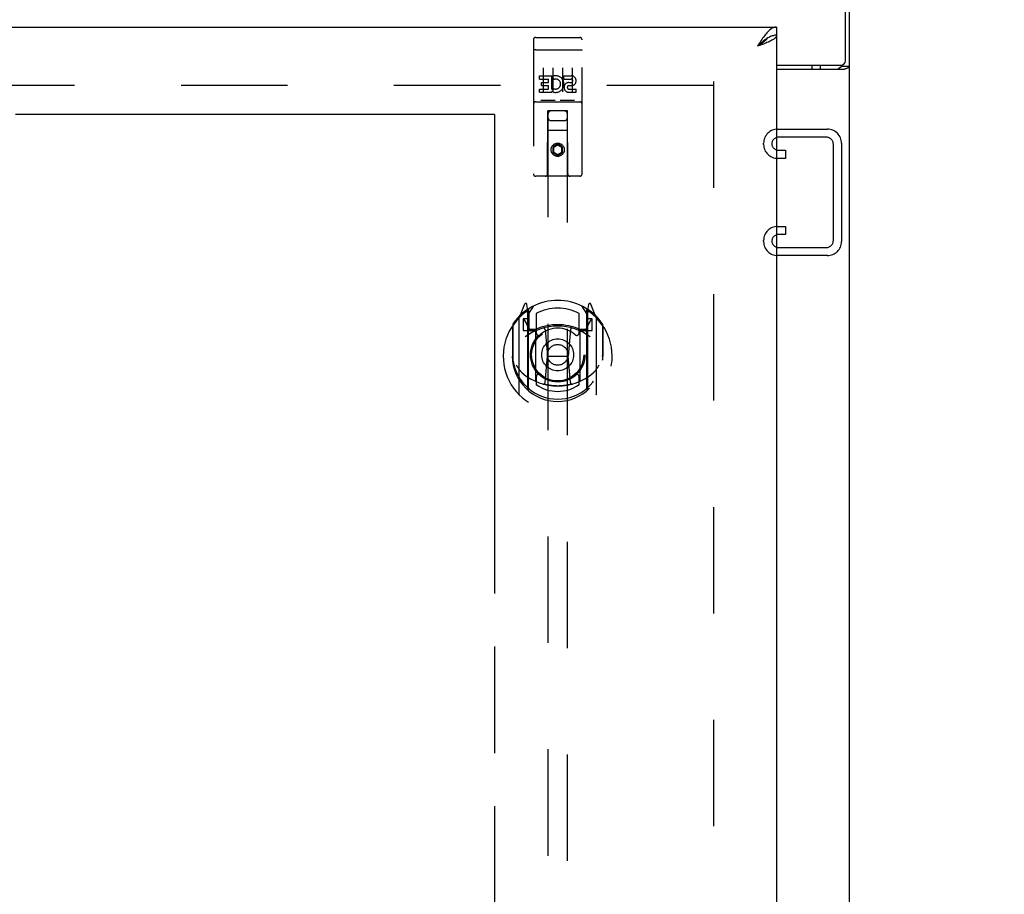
# Model space of a CAD drawing. Header units: inches. Extents: x 0 to 249, y 0 to 161.
# Tile 9 of 20: x 103 to 116, y 85 to 96. Entities that reach past the tile are written whole.
import ezdxf

# ---------------------------------------------------------------- set-up
doc = ezdxf.new("R2010")
doc.units = ezdxf.units.IN
doc.header["$LTSCALE"] = 13.679749
doc.header["$MEASUREMENT"] = 0
doc.linetypes.add('HIDDEN', pattern=[0.2, 0.1, -0.1])
doc.linetypes.add('PHANTOM', pattern=[0.8, 0.45, -0.05, 0.1, -0.05, 0.1, -0.05])
doc.layers.get('0').update_dxf_attribs({"linetype": 'CONTINUOUS'})
for name, color, linetype in [('02___PRT_ALL_AXES', 7, 'CONTINUOUS'), ('AVAILABLE_DOOR_SPACE', 7, 'CONTINUOUS'), ('DEFAULT_2', 8, 'HIDDEN'), ('DIMENSIONS', 7, 'CONTINUOUS')]:
    doc.layers.add(name, color=color, linetype=linetype)
doc.styles.get("Standard").update_dxf_attribs({"font": 'arial.ttf'})
doc.dimstyles.new('DIMSTYLE_1', dxfattribs={"dimtxt": 1.097306, "dimasz": 1.463075, "dimexe": 0.09, "dimexo": 0.07, "dimgap": 0.0375, "dimtad": 0, "dimtih": 1, "dimtoh": 1, "dimzin": 4, "dimdsep": 46, "dimtxsty": 'Standard', "dimblk": '_FILLED', "dimblk1": '_FILLED', "dimblk2": '_FILLED', "dimcen": 0.09, "dimazin": 1, "dimtfac": 1, "dimtdec": 3, "dimtofl": 0, "dimtmove": 0, "dimatfit": 3, "dimldrblk": '_FILLED', "dimfxl": 1, "dimtolj": 1, "dimtzin": 4, "dimarcsym": 0})

# ---------------------------------------------------------------- blocks, each defined once
blk = doc.blocks.new('_FILLED')
at = {"color": 0, "linetype": 'ByBlock'}
blk.add_solid([(0, 0), (-1, 0.2), (-1, -0.2)], dxfattribs=at)
blk = doc.blocks.new('*D13')
at = {"layer": 'DIMENSIONS', "color": 2, "linetype": 'Continuous'}
for p, q in [((96.672, 96.404), (96.672, 101.003)), ((96.672, 101.003), (97.952, 101.003)), ((96.672, 95.279), (96.672, 92.353))]:
    blk.add_line(p, q, dxfattribs=at)
at = {"layer": 'DIMENSIONS', "color": 2, "linetype": 'Continuous', "xscale": 1.4630747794, "yscale": 1.4630747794, "zscale": 1.4630747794}
for p, rotation in [((96.672, 96.404), 270), ((96.672, 95.279), 90)]:
    blk.add_blockref('_FILLED', p, dxfattribs=dict(at, rotation=rotation))
at = {"layer": 'DIMENSIONS', "color": 2, "linetype": 'Continuous', "insert": (98.501, 101.551), "char_height": 1.0973, "width": 2.9819, "attachment_point": 1, "line_spacing_factor": 0.9}
blk.add_mtext('1.13', dxfattribs=at)
blk = doc.blocks.new('*D14')
at = {"layer": 'DIMENSIONS', "color": 2, "linetype": 'Continuous'}
for p, q in [((96.672, 95.279), (96.672, 52.261)), ((96.672, 17.029), (96.672, 50.066))]:
    blk.add_line(p, q, dxfattribs=at)
at = {"layer": 'DIMENSIONS', "color": 2, "linetype": 'Continuous', "xscale": 1.4630747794, "yscale": 1.4630747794, "zscale": 1.4630747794}
for p, rotation in [((96.672, 95.279), 90), ((96.672, 17.029), 270)]:
    blk.add_blockref('_FILLED', p, dxfattribs=dict(at, rotation=rotation))
at = {"layer": 'DIMENSIONS', "color": 2, "linetype": 'Continuous', "insert": (96.672, 51.712), "char_height": 1.0973, "width": 3.83445, "attachment_point": 2, "line_spacing_factor": 0.9}
blk.add_mtext('78.25', dxfattribs=at)
blk = doc.blocks.new('*D16')
at = {"layer": 'DIMENSIONS', "color": 2, "linetype": 'Continuous'}
for p, q in [((109.062, 69.238), (106.704, 69.238)), ((112.687, 69.238), (115.613, 69.238))]:
    blk.add_line(p, q, dxfattribs=at)
at = {"layer": 'DIMENSIONS', "color": 2, "linetype": 'Continuous', "xscale": 1.4630747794, "yscale": 1.4630747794, "zscale": 1.4630747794}
blk.add_blockref('_FILLED', (109.062, 69.238), dxfattribs=at)
at = {"layer": 'DIMENSIONS', "color": 2, "linetype": 'Continuous', "xscale": 1.4630747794, "yscale": 1.4630747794, "zscale": 1.4630747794, "rotation": 180}
blk.add_blockref('_FILLED', (112.687, 69.238), dxfattribs=at)
at = {"layer": 'DIMENSIONS', "color": 2, "linetype": 'Continuous', "insert": (106.156, 69.786), "char_height": 1.0973, "width": 2.9819, "attachment_point": 3, "line_spacing_factor": 0.9}
blk.add_mtext('3.63', dxfattribs=at)
blk = doc.blocks.new('*D17')
at = {"layer": 'DIMENSIONS', "color": 2, "linetype": 'Continuous'}
for p, q in [((79.749, 72.134), (87.642, 72.134)), ((109.062, 72.134), (92.574, 72.134))]:
    blk.add_line(p, q, dxfattribs=at)
at = {"layer": 'DIMENSIONS', "color": 2, "linetype": 'Continuous', "xscale": 1.4630747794, "yscale": 1.4630747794, "zscale": 1.4630747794, "rotation": 180}
blk.add_blockref('_FILLED', (79.749, 72.134), dxfattribs=at)
at = {"layer": 'DIMENSIONS', "color": 2, "linetype": 'Continuous', "xscale": 1.4630747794, "yscale": 1.4630747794, "zscale": 1.4630747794}
blk.add_blockref('_FILLED', (109.062, 72.134), dxfattribs=at)
at = {"layer": 'DIMENSIONS', "color": 2, "linetype": 'Continuous', "insert": (90.108, 72.683), "char_height": 1.0973, "width": 3.83445, "attachment_point": 2, "line_spacing_factor": 0.9}
blk.add_mtext('29.31', dxfattribs=at)

msp = doc.modelspace()

# ---------------------------------------------------------------- linework, layer by layer
at = {"color": 3, "linetype": 'Continuous'}
for p, q in [((113.572, 95.974), (113.572, 99.154)), ((113.624, 9.258), (113.624, 99.05)), ((77.999, 96.404), (112.687, 96.404)), ((112.687, 96.3), (112.687, 16.008)), ((112.472, 96.169), (112.44, 96.158)), ((112.687, 95.914), (113.512, 95.914)), ((113.249, 95.862), (113.249, 95.914)), ((112.687, 95.862), (113.554, 95.862))]:
    msp.add_line(p, q, dxfattribs=at)
at = {"color": 7, "linetype": 'Continuous'}
for p, q in [((112.687, 96.404), (112.687, 96.3)), ((112.586, 96.272), (112.575, 96.265)), ((113.145, 95.862), (113.145, 95.914)), ((113.52, 95.914), (113.52, 95.902)), ((113.52, 95.902), (113.624, 95.902))]:
    msp.add_line(p, q, dxfattribs=at)
at = {"color": 3, "linetype": 'Continuous'}
for points in [[(112.541, 96.305), (112.53, 96.291), (112.519, 96.276), (112.507, 96.26), (112.496, 96.244), (112.485, 96.227), (112.474, 96.21), (112.463, 96.193), (112.451, 96.175), (112.44, 96.158)], [(112.687, 96.404), (112.675, 96.403), (112.664, 96.402), (112.653, 96.398), (112.642, 96.394), (112.631, 96.389), (112.619, 96.382), (112.608, 96.374), (112.597, 96.365), (112.586, 96.355), (112.575, 96.344), (112.563, 96.332), (112.552, 96.319), (112.541, 96.305)], [(112.687, 96.3), (112.686, 96.294), (112.685, 96.288), (112.682, 96.282), (112.678, 96.276), (112.674, 96.27), (112.668, 96.264), (112.661, 96.259), (112.654, 96.253), (112.645, 96.247), (112.636, 96.241), (112.625, 96.235), (112.614, 96.229), (112.603, 96.223), (112.59, 96.217)], [(112.59, 96.217), (112.577, 96.211), (112.563, 96.205), (112.549, 96.199), (112.534, 96.193), (112.519, 96.187), (112.504, 96.181), (112.488, 96.175), (112.472, 96.169)], [(113.589, 95.876), (113.593, 95.878), (113.596, 95.879), (113.6, 95.88), (113.603, 95.882), (113.606, 95.883), (113.609, 95.884), (113.612, 95.886), (113.615, 95.888), (113.617, 95.889), (113.619, 95.891), (113.621, 95.893), (113.622, 95.895), (113.623, 95.896), (113.624, 95.898), (113.624, 95.9), (113.624, 95.902)], [(113.554, 95.862), (113.556, 95.863), (113.559, 95.865), (113.562, 95.866), (113.565, 95.868), (113.569, 95.869), (113.572, 95.871), (113.576, 95.872), (113.581, 95.874), (113.589, 95.876)]]:
    msp.add_lwpolyline(points, dxfattribs=at)
at = {"color": 7, "linetype": 'Continuous'}
for points in [[(112.687, 96.3), (112.675, 96.3), (112.664, 96.299), (112.653, 96.297), (112.642, 96.294), (112.631, 96.291), (112.619, 96.287), (112.608, 96.283), (112.597, 96.277), (112.586, 96.272)], [(112.575, 96.265), (112.563, 96.258), (112.552, 96.251), (112.541, 96.243), (112.53, 96.235), (112.519, 96.226), (112.507, 96.217), (112.496, 96.207), (112.485, 96.198), (112.474, 96.188), (112.463, 96.178), (112.451, 96.168), (112.44, 96.158)], [(112.571, 96.263), (112.567, 96.257), (112.562, 96.25), (112.555, 96.243), (112.548, 96.236), (112.541, 96.229), (112.533, 96.222), (112.524, 96.215), (112.515, 96.207), (112.505, 96.2), (112.495, 96.193), (112.484, 96.186), (112.473, 96.179), (112.462, 96.172), (112.451, 96.165), (112.44, 96.158)], [(113.5, 95.885), (113.505, 95.887), (113.507, 95.889), (113.51, 95.89), (113.512, 95.891), (113.514, 95.893), (113.516, 95.894), (113.518, 95.896), (113.519, 95.898), (113.52, 95.899), (113.52, 95.901), (113.52, 95.902)], [(113.48, 95.862), (113.48, 95.864), (113.48, 95.866), (113.481, 95.868), (113.481, 95.87), (113.482, 95.871), (113.483, 95.873), (113.485, 95.875), (113.486, 95.877), (113.488, 95.878), (113.491, 95.88), (113.493, 95.881), (113.495, 95.882), (113.497, 95.884), (113.5, 95.885)]]:
    msp.add_lwpolyline(points, dxfattribs=at)
at = {"color": 3, "linetype": 'Continuous'}
msp.add_arc((113.512, 95.974), 0.06, 270, 360, dxfattribs=at)
at = {"layer": '02___PRT_ALL_AXES', "color": 8, "linetype": 'HIDDEN'}
for p, q in [((109.592, 96.272), (110.157, 96.272)), ((109.642, 95.736), (109.642, 95.779)), ((109.642, 95.779), (109.798, 95.779)), ((109.798, 95.601), (109.798, 95.779)), ((109.955, 95.736), (109.955, 95.779)), ((109.955, 95.779), (110.047, 95.779)), ((109.642, 95.736), (109.756, 95.736)), ((109.664, 95.652), (109.664, 95.694)), ((109.664, 95.694), (109.756, 95.694)), ((109.664, 95.652), (109.756, 95.652)), ((109.756, 95.694), (109.756, 95.736)), ((109.756, 95.608), (109.756, 95.652)), ((109.823, 95.731), (109.806, 95.77)), ((109.955, 95.736), (110.047, 95.736)), ((110.015, 95.652), (110.061, 95.652)), ((110.019, 95.693), (110.047, 95.693)), ((109.642, 95.566), (109.642, 95.608)), ((109.642, 95.608), (109.756, 95.608)), ((109.642, 95.566), (109.798, 95.566)), ((109.798, 95.601), (109.811, 95.62)), ((109.798, 95.566), (109.798, 95.578)), ((109.802, 95.576), (109.798, 95.578)), ((110.019, 95.608), (110.111, 95.608)), ((110.019, 95.566), (110.111, 95.566)), ((110.111, 95.566), (110.111, 95.608)), ((109.592, 95.444), (110.157, 95.444))]:
    msp.add_line(p, q, dxfattribs=at)
msp.add_circle((109.874, 94.827), 0.085, dxfattribs=at)
for centre, radius, start, end in [((109.848, 95.672), 0.107, 244.2636, 113.4027), ((110.047, 95.714), 0.0644, 282.2995, 90.0775), ((109.848, 95.672), 0.0639, 234.8895, 113.4026), ((110.019, 95.629), 0.0635, 90, 270), ((110.019, 95.63), 0.0219, 100.307, 270), ((110.047, 95.714), 0.0219, 269.9011, 90)]:
    msp.add_arc(centre, radius, start, end, dxfattribs=at)
at = {"layer": 'AVAILABLE_DOOR_SPACE', "color": 4, "linetype": 'PHANTOM'}
for q in [(95.358, 95.279), (109.062, 57.029)]:
    msp.add_line((109.062, 95.279), q, dxfattribs=at)
at = {"layer": 'DEFAULT_2', "color": 8, "linetype": 'HIDDEN'}
for p, q in [((109.562, 96.242), (109.562, 94.517)), ((109.657, 96.272), (109.842, 96.272)), ((109.907, 96.272), (110.092, 96.272)), ((110.187, 94.517), (110.187, 96.242)), ((109.578, 96.113), (109.577, 96.113)), ((109.579, 96.113), (109.578, 96.113)), ((109.58, 96.113), (109.579, 96.113)), ((109.581, 96.113), (109.58, 96.113)), ((109.581, 96.113), (109.581, 96.113)), ((109.582, 96.113), (109.581, 96.113)), ((109.583, 96.113), (109.582, 96.113)), ((109.584, 96.113), (109.583, 96.113)), ((109.585, 96.113), (109.584, 96.113)), ((109.585, 96.113), (109.585, 96.113)), ((109.586, 96.113), (109.585, 96.113)), ((109.587, 96.114), (109.586, 96.113)), ((109.588, 96.114), (109.587, 96.114)), ((109.589, 96.114), (109.588, 96.114)), ((109.59, 96.114), (109.589, 96.114)), ((109.59, 96.114), (109.59, 96.114)), ((109.591, 96.114), (109.59, 96.114)), ((109.591, 96.114), (110.157, 96.114)), ((110.157, 96.114), (110.157, 96.114)), ((110.157, 96.114), (110.158, 96.114)), ((110.158, 96.114), (110.159, 96.114)), ((110.159, 96.114), (110.16, 96.114)), ((110.16, 96.114), (110.161, 96.114)), ((110.161, 96.114), (110.162, 96.114)), ((110.162, 96.114), (110.162, 96.113)), ((110.162, 96.113), (110.163, 96.113)), ((110.163, 96.113), (110.164, 96.113)), ((110.164, 96.113), (110.165, 96.113)), ((110.165, 96.113), (110.166, 96.113)), ((110.166, 96.113), (110.167, 96.113)), ((110.167, 96.113), (110.167, 96.113)), ((110.167, 96.113), (110.168, 96.113)), ((110.168, 96.113), (110.169, 96.113)), ((110.169, 96.113), (110.17, 96.113)), ((109.687, 95.88), (109.687, 95.574)), ((109.812, 95.88), (109.812, 95.574)), ((109.937, 95.88), (109.937, 95.574)), ((110.062, 95.88), (110.062, 95.574)), ((111.874, 95.654), (79.374, 95.654)), ((111.874, 95.706), (111.874, 16.602)), ((109.592, 95.444), (110.157, 95.444)), ((109.835, 95.46), (109.663, 95.46)), ((110.085, 95.46), (109.913, 95.46)), ((109.744, 94.517), (109.748, 95.327)), ((109.749, 95.327), (109.748, 95.327)), ((109.749, 95.327), (109.749, 58.325)), ((109.999, 95.327), (109.749, 95.327)), ((109.999, 58.325), (109.999, 95.327)), ((110.001, 95.327), (109.999, 95.327)), ((110.004, 94.517), (110.001, 95.327)), ((109.789, 95.202), (109.959, 95.202)), ((110.002, 95.077), (109.747, 95.077)), ((112.7, 95.092), (113.34, 95.092)), ((109.874, 94.898), (109.812, 94.862)), ((109.874, 94.898), (109.874, 94.887)), ((109.937, 94.862), (109.874, 94.898)), ((112.52, 94.897), (112.52, 94.912)), ((113.326, 94.988), (112.714, 94.988)), ((113.416, 93.661), (113.416, 94.898)), ((113.52, 94.912), (113.52, 93.647)), ((109.812, 94.862), (109.812, 94.79)), ((109.812, 94.862), (109.822, 94.857)), ((109.812, 94.79), (109.822, 94.796)), ((109.812, 94.79), (109.874, 94.754)), ((109.874, 94.887), (109.822, 94.857)), ((109.822, 94.857), (109.822, 94.796)), ((109.822, 94.796), (109.874, 94.766)), ((109.927, 94.857), (109.874, 94.887)), ((109.874, 94.766), (109.927, 94.796)), ((109.874, 94.754), (109.937, 94.79)), ((109.874, 94.754), (109.874, 94.766)), ((109.937, 94.862), (109.927, 94.857)), ((109.927, 94.796), (109.927, 94.857)), ((109.937, 94.79), (109.927, 94.796)), ((109.937, 94.79), (109.937, 94.862)), ((112.714, 94.821), (112.801, 94.821)), ((112.801, 94.821), (112.801, 94.717)), ((112.801, 94.717), (112.7, 94.717)), ((110.157, 94.487), (109.592, 94.487)), ((112.7, 93.842), (112.801, 93.842)), ((112.801, 93.842), (112.801, 93.738)), ((112.52, 93.647), (112.52, 93.662)), ((112.801, 93.738), (112.714, 93.738)), ((112.714, 93.571), (113.326, 93.571)), ((113.34, 93.467), (112.7, 93.467)), ((109.449, 92.843), (109.379, 92.667)), ((109.471, 92.763), (109.47, 92.763)), ((109.47, 92.763), (109.47, 92.763)), ((109.47, 92.763), (109.47, 92.763)), ((109.492, 92.759), (109.477, 92.84)), ((109.492, 91.743), (109.492, 92.759)), ((109.499, 92.712), (109.569, 92.821)), ((109.499, 91.768), (109.499, 92.771)), ((109.502, 92.746), (109.502, 92.539)), ((110.179, 92.821), (110.249, 92.712)), ((110.247, 92.539), (110.247, 92.746)), ((110.249, 91.768), (110.249, 92.771)), ((110.271, 92.84), (110.257, 92.759)), ((110.257, 92.759), (110.257, 91.743)), ((110.278, 92.763), (110.274, 92.766)), ((110.37, 92.667), (110.3, 92.843)), ((109.374, 92.657), (109.374, 91.689)), ((109.432, 92.652), (109.432, 92.502)), ((109.499, 92.652), (109.432, 92.652)), ((109.44, 92.644), (109.469, 92.598)), ((109.599, 92.724), (109.599, 92.471)), ((110.149, 92.471), (110.149, 92.724)), ((110.317, 92.652), (110.249, 92.652)), ((110.279, 92.598), (110.308, 92.644)), ((110.317, 92.502), (110.317, 92.652)), ((110.374, 91.689), (110.374, 92.657)), ((109.292, 92.561), (109.292, 92.173)), ((109.299, 92.584), (109.299, 92.126)), ((109.432, 92.502), (109.492, 92.502)), ((109.592, 92.501), (109.519, 92.501)), ((109.522, 92.519), (109.587, 92.519)), ((109.592, 91.86), (109.592, 92.491)), ((109.711, 92.517), (109.742, 92.173)), ((110.037, 92.517), (110.007, 92.173)), ((110.229, 92.501), (110.157, 92.501)), ((110.157, 92.491), (110.157, 91.86)), ((110.161, 92.519), (110.227, 92.519)), ((110.257, 92.502), (110.317, 92.502)), ((110.449, 92.584), (110.449, 92.126)), ((110.457, 92.173), (110.457, 92.561)), ((109.292, 92.173), (109.307, 92.173)), ((109.299, 92.126), (109.299, 92.124)), ((109.711, 91.834), (109.742, 92.173)), ((109.742, 92.173), (110.007, 92.173)), ((110.037, 91.834), (110.007, 92.173)), ((110.457, 92.173), (110.442, 92.173)), ((110.449, 92.126), (110.449, 92.124)), ((109.599, 91.91), (109.599, 91.807)), ((110.149, 91.807), (110.149, 91.91))]:
    msp.add_line(p, q, dxfattribs=at)
for points in [[(109.577, 96.113), (109.577, 96.113), (109.577, 96.113), (109.576, 96.113), (109.576, 96.113), (109.576, 96.112), (109.575, 96.112), (109.575, 96.112), (109.575, 96.112), (109.574, 96.112), (109.574, 96.112), (109.574, 96.112), (109.573, 96.112), (109.573, 96.112), (109.573, 96.112), (109.572, 96.112), (109.572, 96.112), (109.572, 96.112), (109.571, 96.112), (109.571, 96.112), (109.571, 96.112), (109.57, 96.111), (109.57, 96.111), (109.57, 96.111), (109.57, 96.111), (109.569, 96.111), (109.569, 96.111), (109.569, 96.111), (109.568, 96.111), (109.568, 96.111), (109.568, 96.111), (109.568, 96.111), (109.567, 96.111), (109.567, 96.11), (109.567, 96.11), (109.567, 96.11), (109.566, 96.11), (109.566, 96.11), (109.566, 96.11), (109.566, 96.11), (109.566, 96.11), (109.565, 96.11), (109.565, 96.11), (109.565, 96.11), (109.565, 96.109), (109.565, 96.109), (109.564, 96.109), (109.564, 96.109), (109.564, 96.109), (109.564, 96.109), (109.564, 96.109), (109.564, 96.109), (109.563, 96.109), (109.563, 96.109), (109.563, 96.109), (109.563, 96.108), (109.563, 96.108), (109.563, 96.108), (109.563, 96.108), (109.563, 96.108), (109.562, 96.108), (109.562, 96.108), (109.562, 96.108), (109.562, 96.108), (109.562, 96.108), (109.562, 96.107), (109.562, 96.107), (109.562, 96.107), (109.562, 96.107), (109.562, 96.107), (109.562, 96.107), (109.562, 96.107), (109.562, 96.107), (109.562, 96.107), (109.562, 96.106), (109.562, 96.106), (109.562, 96.106), (109.562, 96.106)], [(110.17, 96.113), (110.17, 96.113), (110.171, 96.113), (110.171, 96.113), (110.172, 96.113), (110.172, 96.113), (110.172, 96.113), (110.173, 96.112), (110.173, 96.112), (110.173, 96.112), (110.174, 96.112), (110.174, 96.112), (110.174, 96.112), (110.175, 96.112), (110.175, 96.112), (110.175, 96.112), (110.176, 96.112), (110.176, 96.112), (110.176, 96.112), (110.177, 96.112), (110.177, 96.112), (110.177, 96.112), (110.178, 96.112), (110.178, 96.111), (110.178, 96.111), (110.178, 96.111), (110.179, 96.111), (110.179, 96.111), (110.179, 96.111), (110.18, 96.111), (110.18, 96.111), (110.18, 96.111), (110.18, 96.111), (110.181, 96.111), (110.181, 96.111), (110.181, 96.11), (110.181, 96.11), (110.182, 96.11), (110.182, 96.11), (110.182, 96.11), (110.182, 96.11), (110.182, 96.11), (110.183, 96.11), (110.183, 96.11), (110.183, 96.11), (110.183, 96.11), (110.183, 96.109), (110.184, 96.109), (110.184, 96.109), (110.184, 96.109), (110.184, 96.109), (110.184, 96.109), (110.185, 96.109), (110.185, 96.109), (110.185, 96.109), (110.185, 96.109), (110.185, 96.109), (110.185, 96.108), (110.185, 96.108), (110.185, 96.108), (110.186, 96.108), (110.186, 96.108), (110.186, 96.108), (110.186, 96.108), (110.186, 96.108), (110.186, 96.108), (110.186, 96.108), (110.186, 96.107), (110.186, 96.107), (110.186, 96.107), (110.186, 96.107), (110.186, 96.107), (110.186, 96.107), (110.187, 96.107), (110.187, 96.107), (110.187, 96.107), (110.187, 96.106), (110.187, 96.106), (110.187, 96.106), (110.187, 96.106)], [(109.663, 95.46), (109.663, 95.46), (109.663, 95.46), (109.663, 95.46), (109.662, 95.46), (109.662, 95.46), (109.662, 95.46), (109.662, 95.46), (109.662, 95.46), (109.661, 95.46), (109.661, 95.46), (109.661, 95.46), (109.661, 95.46), (109.661, 95.46), (109.661, 95.46), (109.66, 95.46), (109.66, 95.46), (109.66, 95.46), (109.66, 95.46), (109.66, 95.46), (109.66, 95.46), (109.659, 95.46), (109.659, 95.46), (109.659, 95.46), (109.659, 95.46), (109.659, 95.46), (109.659, 95.46), (109.659, 95.46), (109.659, 95.46), (109.658, 95.46), (109.658, 95.46), (109.658, 95.46), (109.658, 95.46), (109.658, 95.46), (109.658, 95.46), (109.658, 95.46), (109.658, 95.46), (109.657, 95.46), (109.657, 95.46), (109.657, 95.461), (109.657, 95.461), (109.657, 95.461), (109.657, 95.461), (109.657, 95.461), (109.657, 95.461), (109.657, 95.461), (109.657, 95.461)], [(109.842, 95.461), (109.842, 95.461), (109.841, 95.461), (109.841, 95.461), (109.841, 95.461), (109.841, 95.461), (109.841, 95.461), (109.841, 95.461), (109.841, 95.46), (109.841, 95.46), (109.841, 95.46), (109.841, 95.46), (109.84, 95.46), (109.84, 95.46), (109.84, 95.46), (109.84, 95.46), (109.84, 95.46), (109.84, 95.46), (109.84, 95.46), (109.84, 95.46), (109.839, 95.46), (109.839, 95.46), (109.839, 95.46), (109.839, 95.46), (109.839, 95.46), (109.839, 95.46), (109.839, 95.46), (109.839, 95.46), (109.838, 95.46), (109.838, 95.46), (109.838, 95.46), (109.838, 95.46), (109.838, 95.46), (109.838, 95.46), (109.837, 95.46), (109.837, 95.46), (109.837, 95.46), (109.837, 95.46), (109.837, 95.46), (109.836, 95.46), (109.836, 95.46), (109.836, 95.46), (109.836, 95.46), (109.836, 95.46), (109.835, 95.46), (109.835, 95.46)], [(109.913, 95.46), (109.913, 95.46), (109.913, 95.46), (109.913, 95.46), (109.912, 95.46), (109.912, 95.46), (109.912, 95.46), (109.912, 95.46), (109.912, 95.46), (109.911, 95.46), (109.911, 95.46), (109.911, 95.46), (109.911, 95.46), (109.911, 95.46), (109.911, 95.46), (109.91, 95.46), (109.91, 95.46), (109.91, 95.46), (109.91, 95.46), (109.91, 95.46), (109.91, 95.46), (109.909, 95.46), (109.909, 95.46), (109.909, 95.46), (109.909, 95.46), (109.909, 95.46), (109.909, 95.46), (109.909, 95.46), (109.909, 95.46), (109.908, 95.46), (109.908, 95.46), (109.908, 95.46), (109.908, 95.46), (109.908, 95.46), (109.908, 95.46), (109.908, 95.46), (109.908, 95.46), (109.907, 95.46), (109.907, 95.46), (109.907, 95.461), (109.907, 95.461), (109.907, 95.461), (109.907, 95.461), (109.907, 95.461), (109.907, 95.461), (109.907, 95.461), (109.907, 95.461)], [(110.092, 95.461), (110.092, 95.461), (110.091, 95.461), (110.091, 95.461), (110.091, 95.461), (110.091, 95.461), (110.091, 95.461), (110.091, 95.461), (110.091, 95.46), (110.091, 95.46), (110.091, 95.46), (110.091, 95.46), (110.09, 95.46), (110.09, 95.46), (110.09, 95.46), (110.09, 95.46), (110.09, 95.46), (110.09, 95.46), (110.09, 95.46), (110.09, 95.46), (110.09, 95.46), (110.089, 95.46), (110.089, 95.46), (110.089, 95.46), (110.089, 95.46), (110.089, 95.46), (110.089, 95.46), (110.089, 95.46), (110.088, 95.46), (110.088, 95.46), (110.088, 95.46), (110.088, 95.46), (110.088, 95.46), (110.088, 95.46), (110.087, 95.46), (110.087, 95.46), (110.087, 95.46), (110.087, 95.46), (110.087, 95.46), (110.086, 95.46), (110.086, 95.46), (110.086, 95.46), (110.086, 95.46), (110.086, 95.46), (110.085, 95.46), (110.085, 95.46)], [(109.342, 92.059), (109.345, 92.054), (109.348, 92.049), (109.351, 92.044), (109.354, 92.04), (109.356, 92.035), (109.359, 92.031), (109.362, 92.027), (109.364, 92.023), (109.367, 92.019), (109.369, 92.016), (109.372, 92.012), (109.374, 92.009), (109.377, 92.006), (109.379, 92.003), (109.381, 92), (109.383, 91.997), (109.386, 91.994), (109.388, 91.991), (109.39, 91.989), (109.392, 91.986), (109.394, 91.984), (109.396, 91.982), (109.398, 91.98), (109.4, 91.978), (109.402, 91.976), (109.403, 91.974), (109.405, 91.972), (109.407, 91.97), (109.409, 91.968), (109.41, 91.966), (109.412, 91.965), (109.414, 91.963), (109.415, 91.962), (109.417, 91.961), (109.418, 91.959), (109.42, 91.958)], [(110.328, 91.958), (110.33, 91.959), (110.331, 91.96), (110.333, 91.962), (110.335, 91.963), (110.336, 91.965), (110.338, 91.966), (110.34, 91.968), (110.341, 91.97), (110.343, 91.972), (110.345, 91.974), (110.347, 91.976), (110.349, 91.978), (110.35, 91.98), (110.352, 91.982), (110.354, 91.984), (110.356, 91.986), (110.358, 91.989), (110.361, 91.991), (110.363, 91.994), (110.365, 91.997), (110.367, 92), (110.369, 92.003), (110.372, 92.006), (110.374, 92.009), (110.376, 92.012), (110.379, 92.016), (110.381, 92.019), (110.384, 92.023), (110.386, 92.027), (110.389, 92.031), (110.392, 92.035), (110.395, 92.04), (110.398, 92.044), (110.4, 92.049), (110.404, 92.054), (110.407, 92.059)], [(110.062, 91.816), (110.057, 91.815), (110.051, 91.813), (110.046, 91.812), (110.04, 91.81), (110.035, 91.809), (110.03, 91.808), (110.024, 91.807), (110.019, 91.805), (110.013, 91.804), (110.008, 91.803), (110.002, 91.802), (109.997, 91.801), (109.991, 91.8), (109.986, 91.799), (109.98, 91.798), (109.975, 91.798), (109.969, 91.797), (109.963, 91.796), (109.958, 91.795), (109.952, 91.795), (109.947, 91.794), (109.941, 91.794), (109.936, 91.793), (109.93, 91.793), (109.924, 91.792), (109.919, 91.792), (109.913, 91.791), (109.908, 91.791), (109.902, 91.791), (109.897, 91.791), (109.891, 91.791), (109.885, 91.79), (109.88, 91.79), (109.874, 91.79), (109.869, 91.79), (109.863, 91.79), (109.857, 91.791), (109.852, 91.791), (109.846, 91.791), (109.841, 91.791), (109.835, 91.791), (109.829, 91.792), (109.824, 91.792), (109.818, 91.793), (109.813, 91.793), (109.807, 91.794), (109.802, 91.794), (109.796, 91.795), (109.79, 91.795), (109.785, 91.796), (109.779, 91.797), (109.774, 91.798), (109.768, 91.798), (109.763, 91.799), (109.757, 91.8), (109.752, 91.801), (109.746, 91.802), (109.741, 91.803), (109.735, 91.804), (109.73, 91.805), (109.724, 91.807), (109.719, 91.808), (109.713, 91.809), (109.708, 91.81), (109.702, 91.812), (109.697, 91.813), (109.692, 91.815), (109.686, 91.816)]]:
    msp.add_lwpolyline(points, dxfattribs=at)
for centre, radius in [((109.874, 94.827), 0.0845), ((109.874, 92.191), 0.35), ((109.874, 92.191), 0.335), ((109.874, 92.191), 0.205), ((109.874, 92.191), 0.133)]:
    msp.add_circle(centre, radius, dxfattribs=at)
for centre, radius, start, end in [((109.592, 96.242), 0.03, 90, 180), ((110.157, 96.242), 0.03, 0, 90), ((109.592, 95.414), 0.03, 90, 180), ((110.157, 95.414), 0.03, 0, 90), ((109.789, 95.287), 0.04, 90, 180), ((109.959, 95.287), 0.04, 0, 90), ((109.789, 95.242), 0.04, 180, 270), ((109.959, 95.242), 0.04, 270, 360), ((112.7, 94.912), 0.18, 90, 180), ((113.34, 94.912), 0.18, 0, 90), ((112.7, 94.897), 0.18, 180, 270), ((112.714, 94.898), 0.09, 90, 180), ((112.714, 94.911), 0.09, 188.2192, 270), ((113.326, 94.898), 0.09, 0, 90), ((109.592, 94.517), 0.03, 180, 270), ((109.714, 94.517), 0.03, 270, 360), ((110.034, 94.517), 0.03, 180, 270), ((110.157, 94.517), 0.03, 270, 360), ((112.7, 93.662), 0.18, 90, 180), ((112.7, 93.647), 0.18, 180, 270), ((112.714, 93.648), 0.09, 90, 180), ((112.714, 93.661), 0.09, 188.2192, 270), ((113.326, 93.661), 0.09, 270, 360), ((113.34, 93.647), 0.18, 270, 360), ((109.874, 92.191), 0.7, 35.2961, 144.7039), ((109.874, 92.173), 0.7, 125.5126, 54.4874), ((109.463, 92.837), 0.015, 10, 158.1959), ((109.479, 92.726), 0.02, 0, 125.5126), ((109.482, 92.746), 0.02, 0, 125.2543), ((109.519, 92.771), 0.02, 121.4688, 179.9992), ((109.874, 92.191), 0.6, 62.7204, 117.2796), ((110.229, 92.771), 0.02, 0, 58.5295), ((110.267, 92.746), 0.02, 54.7457, 180), ((110.269, 92.726), 0.02, 54.4874, 180), ((110.286, 92.837), 0.015, 21.8041, 170), ((109.389, 92.657), 0.015, 135.0748, 180), ((109.444, 92.647), 0.005, 90, 212.6792), ((110.304, 92.647), 0.005, 327.3208, 90), ((110.359, 92.657), 0.015, 0, 44.9252), ((109.319, 92.584), 0.02, 144.7039, 180), ((109.874, 91.86), 0.7, 53.2319, 126.7681), ((109.311, 92.497), 0.188, 0, 32.6792), ((109.519, 92.521), 0.02, 180, 270), ((109.522, 92.539), 0.02, 180, 270), ((109.587, 92.539), 0.02, 270, 293.464), ((109.607, 92.491), 0.015, 112.9863, 180), ((109.874, 91.878), 0.7, 66.536, 113.464), ((109.874, 92.191), 0.343, 48.8739, 131.1261), ((109.691, 92.515), 0.02, 5.0796, 105.6131), ((110.057, 92.515), 0.02, 74.3869, 174.9204), ((110.142, 92.491), 0.015, 0, 67.0137), ((110.161, 92.539), 0.02, 246.536, 270), ((110.227, 92.539), 0.02, 270, 360), ((110.229, 92.521), 0.02, 270, 360), ((110.437, 92.497), 0.188, 147.3208, 180), ((110.429, 92.584), 0.02, 0, 35.2961), ((109.629, 92.471), 0.03, 180, 311.1261), ((110.119, 92.471), 0.03, 228.8739, 360), ((109.874, 92.175), 0.583, 180.2464, 359.7536), ((109.319, 92.126), 0.02, 180, 187.6622), ((109.874, 92.201), 0.58, 187.6622, 352.3378), ((110.429, 92.126), 0.02, 352.3378, 360), ((109.874, 92.49), 0.7, 229.529, 310.471), ((109.607, 91.86), 0.015, 180, 247.0137), ((109.629, 91.91), 0.03, 48.8739, 180), ((109.874, 92.191), 0.343, 228.8739, 311.1261), ((110.119, 91.91), 0.03, 0, 131.1261), ((110.142, 91.86), 0.015, 292.9863, 360), ((109.507, 91.743), 0.015, 180, 229.6413), ((109.519, 91.768), 0.02, 180, 230.6594), ((109.874, 92.201), 0.48, 235.0461, 304.9539), ((109.692, 91.835), 0.02, 254.4248, 354.9204), ((110.057, 91.835), 0.02, 185.0796, 285.5752), ((110.229, 91.768), 0.02, 309.3378, 359.9984), ((110.242, 91.743), 0.015, 310.3587, 360), ((109.389, 91.689), 0.015, 180, 224.9252), ((110.359, 91.689), 0.015, 315.0748, 360)]:
    msp.add_arc(centre, radius, start, end, dxfattribs=at)

# ---------------------------------------------------------------- dimensions: what is measured, and where the dimension line sits
at = {"layer": 'DIMENSIONS', "color": 2, "linetype": 'Continuous'}
for base, p1, p2, angle, picture, middle in [((96.672139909, 96.404111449), (95.357887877, 95.279111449), (112.666637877, 96.404111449), 90, '*D13', (100.03945459, 100.996721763)), ((96.672, 17.029), (109.062, 95.279), (109.062, 17.029), 270, '*D14', (96.676, 51.157))]:
    dim = msp.add_linear_dim(base=base, p1=p1, p2=p2, angle=angle, dimstyle='DIMSTYLE_1', dxfattribs=at)
    dim.commit()
    dim.dimension.update_dxf_attribs({"geometry": picture, "text_midpoint": middle, "dimtype": 160})
for base, p1, p2, picture, middle in [((109.062, 72.134), (79.749, 95.279), (109.062, 57.029), '*D17', (89.988, 72.128)), ((112.686637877, 69.23766911), (109.061637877, 95.279111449), (112.686637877, 16.008111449), '*D16', (104.663140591, 69.231549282))]:
    dim = msp.add_linear_dim(base=base, p1=p1, p2=p2, dimstyle='DIMSTYLE_1', dxfattribs=at)
    dim.commit()
    dim.dimension.update_dxf_attribs({"geometry": picture, "text_midpoint": middle, "dimtype": 160})

doc.saveas('drawing.dxf')
